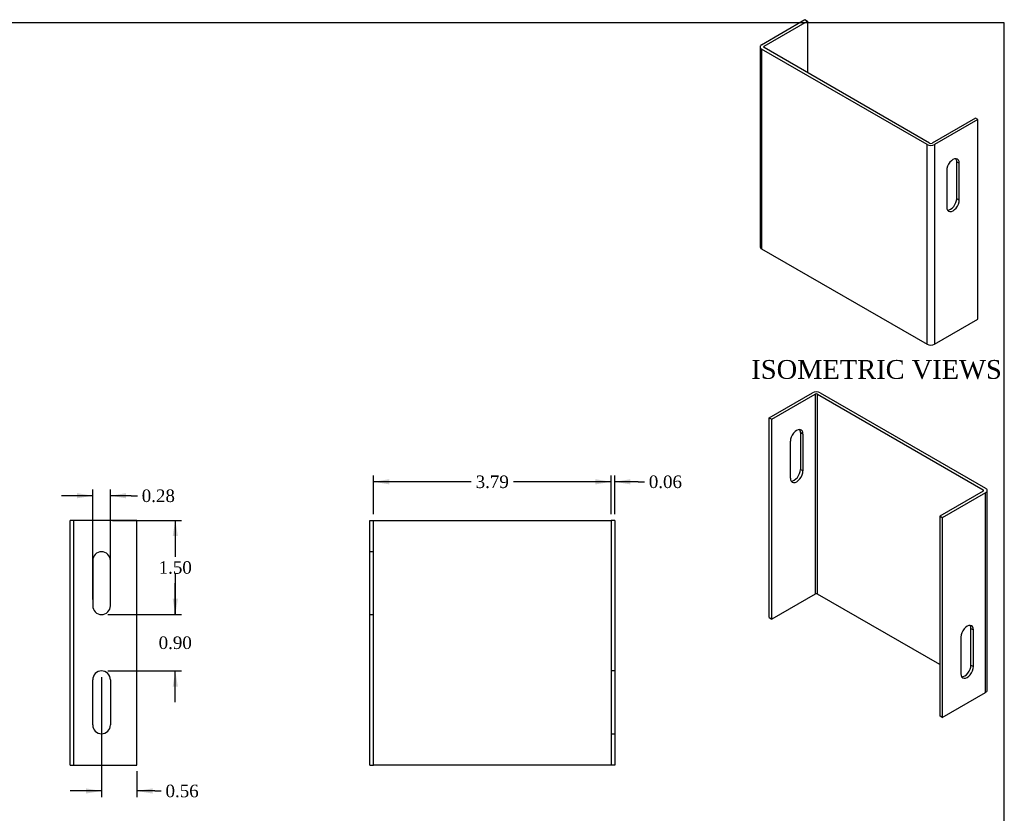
# Model space of a CAD drawing. Header units: inches. Extents: x 0.2 to 29.9, y -0.1 to 19.9.
# Tile 3 of 3: x 14.2 to 29.9, y 7.3 to 19.9. Entities that reach past the tile are written whole.
import ezdxf
from ezdxf.enums import TextEntityAlignment as Align
from ezdxf.lldxf.tags import DXFTag

# ---------------------------------------------------------------- set-up
doc = ezdxf.new("R2010")
doc.units = ezdxf.units.IN
doc.header["$MEASUREMENT"] = 0
doc.layers.add('COM70771-2', color=7, linetype='Continuous')
doc.layers.add('Default', color=7, linetype='Continuous')
doc.styles.add('SEACAD_Times_New_Roman', font='times.ttf')
tags = doc.linetypes.add('HIDDEN2', pattern=[0.1875, 0.125, -0.0625]).pattern_tags.tags
tags[6:7] = [DXFTag(74, 4), DXFTag(75, 0), DXFTag(340, '0'), DXFTag(46, 0.0), DXFTag(50, 0.0), DXFTag(44, 0.0), DXFTag(45, 0.0)]
tags[4:5] = [DXFTag(74, 4), DXFTag(75, 0), DXFTag(340, '0'), DXFTag(46, 0.0), DXFTag(50, 0.0), DXFTag(44, 0.0), DXFTag(45, 0.0)]
doc.dimstyles.new('HAMMOND_(STH_-_42x28)', dxfattribs={"dimtxt": 0.2, "dimasz": 0.25, "dimexe": 0.1, "dimexo": 0.1, "dimgap": 0.05, "dimtad": 0, "dimtih": 1, "dimtoh": 1, "dimzin": 0, "dimdsep": 46, "dimtxsty": 'SEACAD_Times_New_Roman', "dimblk1": '_SE_FILLED', "dimblk2": '_SE_FILLED', "dimsah": 1, "dimcen": 0.1, "dimadec": 0, "dimazin": 0, "dimtfac": 0.8, "dimtofl": 0, "dimtmove": 0, "dimatfit": 3, "dimfxl": 1, "dimtolj": 1, "dimtzin": 0, "dimarcsym": 0})

# ---------------------------------------------------------------- blocks, each defined once
blk = doc.blocks.new('SE4')
at = {"layer": 'COM70771-2', "color": 7, "linetype": 'Continuous'}
for p, q in [((15.007, 8.057), (15.007, 11.957)), ((15.093, 11.957), (15.007, 11.957)), ((16.07, 11.957), (15.093, 11.957)), ((16.07, 8.057), (16.07, 11.957)), ((15.367, 11.316), (15.367, 10.597)), ((15.648, 10.597), (15.648, 11.316)), ((15.007, 8.057), (15.093, 8.057)), ((15.093, 8.057), (16.07, 8.057))]:
    blk.add_line(p, q, dxfattribs=at)
at = {"layer": 'COM70771-2', "color": 7, "linetype": 'HIDDEN2'}
for p, q in [((15.064, 8.057), (15.064, 11.957)), ((15.367, 8.697), (15.367, 9.416)), ((15.648, 9.416), (15.648, 8.697))]:
    blk.add_line(p, q, dxfattribs=at)
at = {"layer": 'COM70771-2', "color": 7, "linetype": 'Continuous'}
for centre, start, end in [((15.507, 11.316), 0, 180), ((15.507, 10.597), 180, 0)]:
    blk.add_arc(centre, 0.141, start, end, dxfattribs=at)
at = {"layer": 'COM70771-2', "color": 7, "linetype": 'HIDDEN2'}
for centre, start, end in [((15.507, 9.416), 0, 180), ((15.507, 8.697), 180, 0)]:
    blk.add_arc(centre, 0.141, start, end, dxfattribs=at)
blk = doc.blocks.new('SE5')
at = {"layer": 'COM70771-2', "color": 7, "linetype": 'Continuous'}
for p, q in [((19.785, 11.957), (19.842, 11.957)), ((19.785, 8.057), (19.785, 11.957)), ((19.842, 11.957), (19.871, 11.957)), ((19.842, 8.057), (19.842, 11.957)), ((19.871, 11.957), (23.599, 11.957)), ((23.599, 11.957), (23.628, 11.957)), ((23.628, 11.957), (23.628, 8.057)), ((23.685, 11.957), (23.628, 11.957)), ((23.685, 11.957), (23.685, 8.057)), ((19.785, 8.057), (19.842, 8.057)), ((19.871, 8.057), (19.842, 8.057)), ((23.599, 8.057), (19.871, 8.057)), ((23.628, 8.057), (23.599, 8.057)), ((23.685, 8.057), (23.628, 8.057))]:
    blk.add_line(p, q, dxfattribs=at)
at = {"layer": 'COM70771-2', "color": 7, "linetype": 'HIDDEN2'}
for p, q in [((19.842, 11.457), (19.785, 11.457)), ((19.785, 10.457), (19.842, 10.457)), ((23.685, 9.557), (23.628, 9.557)), ((23.628, 8.557), (23.685, 8.557))]:
    blk.add_line(p, q, dxfattribs=at)
blk = doc.blocks.new('SE6')
at = {"layer": 'COM70771-2', "color": 7, "linetype": 'Continuous'}
for p, q in [((26.025, 19.541), (26.715, 19.94)), ((26.715, 19.94), (26.756, 19.916)), ((26.065, 19.518), (26.756, 19.916)), ((26.756, 19.916), (26.756, 19.095)), ((26, 19.506), (26, 16.322)), ((28.661, 17.949), (26.025, 19.471)), ((26.025, 19.471), (26.025, 16.286)), ((26.065, 19.494), (26.065, 19.518)), ((28.701, 17.972), (26.065, 19.494)), ((29.433, 18.371), (28.742, 17.972)), ((29.473, 18.348), (29.433, 18.371)), ((29.473, 18.348), (28.782, 17.949)), ((29.473, 15.163), (29.473, 18.348)), ((28.661, 14.765), (28.661, 17.949)), ((28.782, 17.949), (28.782, 14.765)), ((29.134, 17.088), (29.134, 17.676)), ((29.134, 17.676), (29.175, 17.652)), ((29.175, 17.065), (29.175, 17.652)), ((28.976, 17.538), (28.976, 16.951)), ((29.134, 17.088), (29.175, 17.065)), ((26.025, 16.286), (28.661, 14.765)), ((28.782, 14.765), (29.473, 15.163))]:
    blk.add_line(p, q, dxfattribs=at)
for centre, major_axis, start_param, end_param in [((26.086, 19.506), (0.086, 0), 2.356194, 3.926991), ((26.086, 19.506), (0.029, 0), 2.356194, 3.926991), ((28.722, 17.984), (0.086, 0), 3.926991, 5.497787), ((28.722, 17.984), (0.029, 0), 3.926991, 5.497787), ((29.075, 17.595), (-0.07, -0.122), 2.356194, 5.497787), ((29.035, 17.618), (-0.07, -0.122), 2.356194, 2.850636), ((29.075, 17.008), (0.07, 0.122), 2.356194, 5.497787), ((29.035, 17.031), (0.07, 0.122), 3.432549, 5.497787), ((26.086, 16.322), (0.086, 0), 3.141593, 3.926991), ((28.722, 14.8), (-0.086, 0), 0.785398, 2.356194)]:
    blk.add_ellipse(centre, major_axis=major_axis, ratio=0.57735, start_param=start_param, end_param=end_param, dxfattribs=at)
blk = doc.blocks.new('DMBLK7746')
at = {"layer": 'Default', "linetype": 'Continuous', "transparency": 16777216}
for points in [[(15.117, 12.392), (15.117, 12.309), (15.367, 12.35)], [(15.898, 12.392), (15.648, 12.35), (15.898, 12.309)]]:
    blk.add_hatch(color=7, dxfattribs=at).paths.add_polyline_path(points)
at = {"layer": 'Default', "color": 7, "linetype": 'Continuous', "transparency": 16777216}
for p, q in [((15.367, 10.697), (15.367, 12.45)), ((15.648, 10.697), (15.648, 12.45)), ((15.367, 12.35), (14.867, 12.35)), ((15.978, 12.35), (15.648, 12.35)), ((15.978, 12.35), (16.078, 12.35))]:
    blk.add_line(p, q, dxfattribs=at)
at = {"layer": 'Default', "color": 7, "linetype": 'Continuous', "transparency": 16777216, "style": 'SEACAD_Times_New_Roman'}
blk.add_text('0.28', height=0.2, dxfattribs=at).set_placement((16.148, 12.45), align=Align.TOP_LEFT)
blk = doc.blocks.new('_SE_FILLED')
at = {"color": 0}
blk.add_line((0, 0), (-1, 0), dxfattribs=at)
blk.add_solid([(0, 0), (-1, -0.1665), (-1, 0.1665), (0, 0)], dxfattribs=at)
blk = doc.blocks.new('DMBLK7747')
at = {"layer": 'Default', "linetype": 'Continuous', "transparency": 16777216}
for points in [[(16.724, 11.707), (16.682, 11.957), (16.641, 11.707)], [(16.724, 10.707), (16.641, 10.707), (16.682, 10.457)]]:
    blk.add_hatch(color=7, dxfattribs=at).paths.add_polyline_path(points)
at = {"layer": 'Default', "color": 7, "linetype": 'Continuous', "transparency": 16777216}
for p, q in [((15.681, 11.957), (16.782, 11.957)), ((16.682, 11.957), (16.682, 11.377)), ((16.682, 11.107), (16.682, 10.457)), ((15.607, 10.457), (16.782, 10.457))]:
    blk.add_line(p, q, dxfattribs=at)
at = {"layer": 'Default', "color": 7, "linetype": 'Continuous', "transparency": 16777216, "style": 'SEACAD_Times_New_Roman'}
blk.add_text('1.50', height=0.2, dxfattribs=at).set_placement((16.417, 11.307), align=Align.TOP_LEFT)
blk = doc.blocks.new('DMBLK7748')
at = {"layer": 'Default', "linetype": 'Continuous', "transparency": 16777216}
for points in [[(15.257, 7.602), (15.507, 7.644), (15.257, 7.685)], [(16.32, 7.602), (16.32, 7.685), (16.07, 7.644)]]:
    blk.add_hatch(color=7, dxfattribs=at).paths.add_polyline_path(points)
at = {"layer": 'Default', "color": 7, "linetype": 'Continuous', "transparency": 16777216}
for p, q in [((15.507, 9.457), (15.507, 7.544)), ((16.07, 7.957), (16.07, 7.544)), ((15.507, 7.644), (15.007, 7.644)), ((16.357, 7.644), (16.07, 7.644)), ((16.357, 7.644), (16.457, 7.644))]:
    blk.add_line(p, q, dxfattribs=at)
at = {"layer": 'Default', "color": 7, "linetype": 'Continuous', "transparency": 16777216, "style": 'SEACAD_Times_New_Roman'}
blk.add_text('0.56', height=0.2, dxfattribs=at).set_placement((16.527, 7.744), align=Align.TOP_LEFT)
blk = doc.blocks.new('DMBLK7749')
at = {"layer": 'Default', "linetype": 'Continuous', "transparency": 16777216}
for points in [[(16.724, 10.707), (16.641, 10.707), (16.682, 10.457)], [(16.724, 9.307), (16.682, 9.557), (16.641, 9.307)]]:
    blk.add_hatch(color=7, dxfattribs=at).paths.add_polyline_path(points)
at = {"layer": 'Default', "color": 7, "linetype": 'Continuous', "transparency": 16777216}
for p, q in [((16.682, 10.457), (16.682, 10.957)), ((15.607, 10.457), (16.782, 10.457)), ((15.607, 9.557), (16.782, 9.557)), ((16.682, 9.057), (16.682, 9.557))]:
    blk.add_line(p, q, dxfattribs=at)
at = {"layer": 'Default', "color": 7, "linetype": 'Continuous', "transparency": 16777216, "style": 'SEACAD_Times_New_Roman'}
blk.add_text('0.90', height=0.2, dxfattribs=at).set_placement((16.417, 10.107), align=Align.TOP_LEFT)
blk = doc.blocks.new('DMBLK7750')
at = {"layer": 'Default', "linetype": 'Continuous', "transparency": 16777216}
for points in [[(20.092, 12.614), (19.842, 12.573), (20.092, 12.531)], [(23.378, 12.614), (23.378, 12.531), (23.628, 12.573)]]:
    blk.add_hatch(color=7, dxfattribs=at).paths.add_polyline_path(points)
at = {"layer": 'Default', "color": 7, "linetype": 'Continuous', "transparency": 16777216}
for p, q in [((19.842, 12.057), (19.842, 12.673)), ((21.399, 12.573), (19.842, 12.573)), ((23.628, 12.573), (22.07, 12.573)), ((23.628, 12.057), (23.628, 12.673))]:
    blk.add_line(p, q, dxfattribs=at)
at = {"layer": 'Default', "color": 7, "linetype": 'Continuous', "transparency": 16777216, "style": 'SEACAD_Times_New_Roman'}
blk.add_text('3.79', height=0.2, dxfattribs=at).set_placement((21.469, 12.673), align=Align.TOP_LEFT)
blk = doc.blocks.new('DMBLK7751')
at = {"layer": 'Default', "linetype": 'Continuous', "transparency": 16777216}
for points in [[(23.378, 12.614), (23.378, 12.531), (23.628, 12.573)], [(23.935, 12.614), (23.685, 12.573), (23.935, 12.531)]]:
    blk.add_hatch(color=7, dxfattribs=at).paths.add_polyline_path(points)
at = {"layer": 'Default', "color": 7, "linetype": 'Continuous', "transparency": 16777216}
for p, q in [((23.628, 12.573), (23.128, 12.573)), ((23.628, 12.057), (23.628, 12.673)), ((23.685, 12.057), (23.685, 12.673)), ((24.058, 12.573), (23.685, 12.573)), ((24.058, 12.573), (24.158, 12.573))]:
    blk.add_line(p, q, dxfattribs=at)
at = {"layer": 'Default', "color": 7, "linetype": 'Continuous', "transparency": 16777216, "style": 'SEACAD_Times_New_Roman'}
blk.add_text('0.06', height=0.2, dxfattribs=at).set_placement((24.228, 12.673), align=Align.TOP_LEFT)
blk = doc.blocks.new('SE7')
at = {"layer": 'COM70771-2', "color": 7, "linetype": 'Continuous'}
for p, q in [((26.146, 13.592), (26.836, 13.991)), ((26.186, 13.569), (26.877, 13.968)), ((26.877, 13.968), (26.877, 10.783)), ((26.918, 13.968), (29.554, 12.446)), ((26.918, 10.783), (26.918, 13.968)), ((26.958, 13.991), (29.594, 12.469)), ((26.146, 13.592), (26.186, 13.569)), ((26.146, 10.408), (26.146, 13.592)), ((26.186, 10.385), (26.186, 13.569)), ((26.683, 13.333), (26.643, 13.356)), ((26.643, 13.356), (26.643, 12.769)), ((26.485, 12.631), (26.485, 13.218)), ((26.683, 13.333), (26.683, 12.746)), ((26.683, 12.746), (26.643, 12.769)), ((29.554, 12.422), (28.863, 12.023)), ((29.594, 12.399), (28.904, 12)), ((29.554, 12.446), (29.554, 12.422)), ((29.594, 9.214), (29.594, 12.399)), ((29.619, 9.25), (29.619, 12.434)), ((28.863, 12.023), (28.863, 8.839)), ((28.904, 12), (28.863, 12.023)), ((28.904, 12), (28.904, 8.816)), ((26.877, 10.783), (26.186, 10.385)), ((28.863, 9.66), (26.918, 10.783)), ((26.146, 10.408), (26.186, 10.385)), ((29.36, 9.649), (29.36, 10.236)), ((29.36, 10.236), (29.401, 10.213)), ((29.401, 9.626), (29.401, 10.213)), ((29.202, 10.098), (29.202, 9.511)), ((29.36, 9.649), (29.401, 9.626)), ((28.904, 8.816), (29.594, 9.214)), ((28.904, 8.816), (28.863, 8.839))]:
    blk.add_line(p, q, dxfattribs=at)
for centre, major_axis, start_param, end_param in [((26.897, 13.956), (-0.086, 0), 3.926991, 5.497787), ((26.897, 13.956), (-0.029, 0), 3.926991, 5.497787), ((26.584, 13.276), (-0.07, -0.122), 2.356194, 5.497787), ((26.544, 13.299), (-0.07, -0.122), 2.356194, 2.850636), ((26.584, 12.689), (0.07, 0.122), 2.356194, 5.497787), ((26.544, 12.712), (0.07, 0.122), 3.432549, 5.497787), ((29.533, 12.434), (-0.029, 0), 2.356194, 3.926991), ((29.533, 12.434), (-0.086, 0), 2.356194, 3.926991), ((26.897, 10.772), (0.029, 0), 0.785398, 2.356194), ((29.301, 10.156), (-0.07, -0.122), 2.356194, 5.497787), ((29.261, 10.179), (-0.07, -0.122), 2.356194, 2.850636), ((29.301, 9.568), (0.07, 0.122), 2.356194, 5.497787), ((29.261, 9.592), (0.07, 0.122), 3.432549, 5.497787), ((29.533, 9.25), (-0.086, 0), 2.356194, 3.141593)]:
    blk.add_ellipse(centre, major_axis=major_axis, ratio=0.57735, start_param=start_param, end_param=end_param, dxfattribs=at)
blk = doc.blocks.new('BORDER')
at = {"layer": 'Default', "color": 7, "linetype": 'Continuous'}
for p, q in [((0, 27.86), (-41.86, 27.86)), ((0, 0), (0, 27.86))]:
    blk.add_line(p, q, dxfattribs=at)

msp = doc.modelspace()

# ---------------------------------------------------------------- block references
at = {"layer": 'Default'}
for name in ['SE6', 'SE7', 'SE4', 'SE5']:
    msp.add_blockref(name, (0, 0), dxfattribs=at)
at = {"layer": 'Default', "color": 7, "xscale": 0.71, "yscale": 0.71, "zscale": 0.71}
msp.add_blockref('BORDER', (29.893, 0.111), dxfattribs=at)

# ---------------------------------------------------------------- texts
at = {"layer": 'Default', "color": 7, "linetype": 'Continuous', "style": 'SEACAD_Times_New_Roman'}
msp.add_text('ISOMETRIC VIEWS', height=0.3, dxfattribs=at).set_placement((25.862, 14.514), align=Align.TOP_LEFT)

# ---------------------------------------------------------------- dimensions: what is measured, and where the dimension line sits
at = {"layer": 'Default', "color": 7, "linetype": 'Continuous'}
dim = msp.add_linear_dim(base=(19.842, 12.573), p1=(23.628, 11.957), p2=(19.842, 11.957), text='\\A1;<>', dimstyle='HAMMOND_(STH_-_42x28)', dxfattribs=at)
dim.commit()
dim.dimension.update_dxf_attribs({"geometry": 'DMBLK7750', "text_midpoint": (21.735, 12.573), "dimtype": 160})
for base, p1, p2, picture, middle in [((23.628, 12.573), (23.685, 11.957), (23.628, 11.957), 'DMBLK7751', (24.158, 12.573)), ((15.367, 12.35), (15.648, 10.597), (15.367, 10.597), 'DMBLK7746', (16.078, 12.35)), ((15.507, 7.644), (16.07, 8.057), (15.507, 9.557), 'DMBLK7748', (16.457, 7.644))]:
    dim = msp.add_linear_dim(base=base, p1=p1, p2=p2, text='\\A1;<>', dimstyle='HAMMOND_(STH_-_42x28)', override={"dimtmove": 1}, dxfattribs=at)
    dim.commit()
    dim.dimension.update_dxf_attribs({"geometry": picture, "text_midpoint": middle, "dimtype": 160})
for base, p1, picture, middle, dimtype in [((16.682, 10.457), (15.581, 11.957), 'DMBLK7747', (16.682, 11.207), 160), ((16.682, 9.557), (15.507, 9.557), 'DMBLK7749', (16.682, 10.007), 161)]:
    dim = msp.add_linear_dim(base=base, p1=p1, p2=(15.507, 10.457), angle=90, text='\\A1;<>', dimstyle='HAMMOND_(STH_-_42x28)', dxfattribs=at)
    dim.commit()
    dim.dimension.update_dxf_attribs({"geometry": picture, "text_midpoint": middle, "dimtype": dimtype})

doc.saveas('drawing.dxf')
